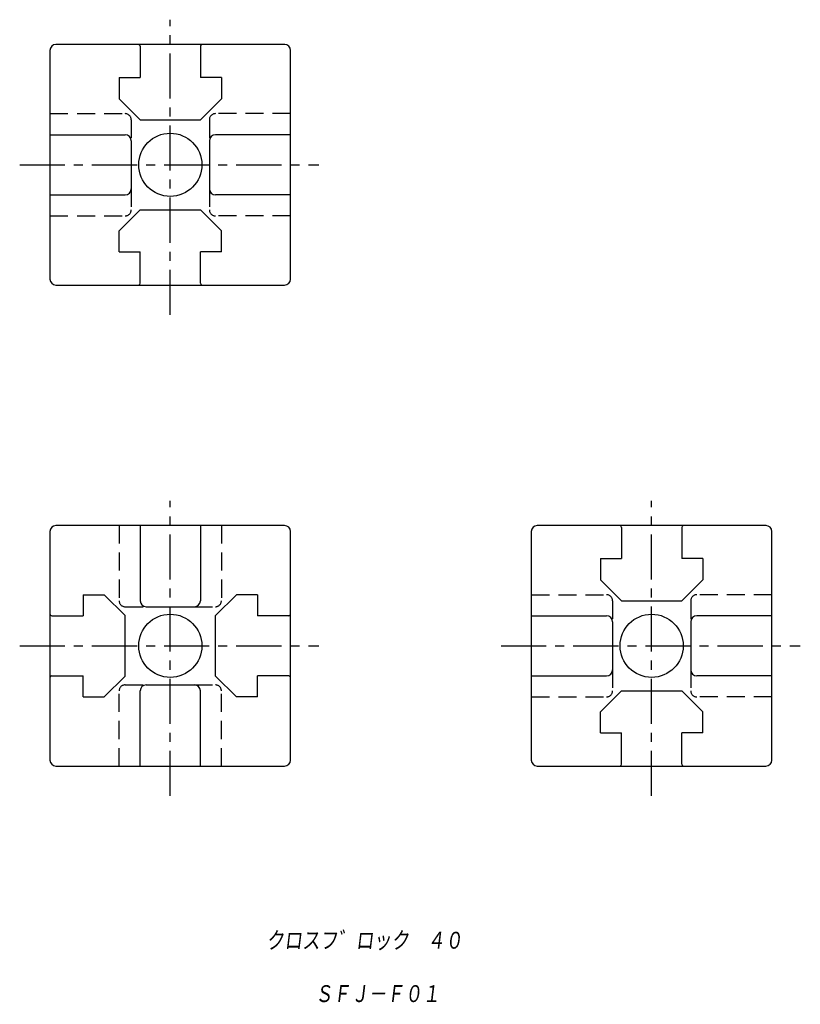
# Model space of a CAD drawing. Extents: x 143 to 273, y 88 to 252.
import ezdxf

# ---------------------------------------------------------------- set-up
doc = ezdxf.new("R2010")
doc.units = 0
doc.linetypes.add('CENTER', pattern=[12, 7.5, -1.5, 1.5, -1.5])
doc.linetypes.add('DASHED', pattern=[4.5, 3, -1.5])
doc.layers.get('0').update_dxf_attribs({"linetype": 'CONTINUOUS'})
doc.styles.get("Standard").update_dxf_attribs({"font": 'txt', "bigfont": 'BIGFONT'})

msp = doc.modelspace()

# ---------------------------------------------------------------- linework, layer by layer
at = {"color": 7, "linetype": 'CENTER'}
for p, q in [((167.93, 202.96), (167.93, 252.06)), ((142.9, 227.93), (192.63, 227.93)), ((167.93, 122.96), (167.93, 172.06)), ((247.93, 122.96), (247.93, 172.06)), ((142.9, 147.93), (192.63, 147.93)), ((222.9, 147.93), (272.63, 147.93))]:
    msp.add_line(p, q, dxfattribs=at)
at = {"color": 7, "linetype": 'CONTINUOUS'}
for p, q in [((186.94, 247.93), (148.93, 247.93)), ((162.93, 247.63), (162.93, 242.43)), ((172.93, 247.63), (172.93, 242.43)), ((147.93, 246.93), (147.93, 208.93)), ((187.93, 208.93), (187.93, 246.93)), ((159.43, 242.43), (159.43, 238.9)), ((159.43, 242.43), (162.93, 242.43)), ((176.43, 242.43), (172.93, 242.43)), ((176.43, 242.43), (176.43, 238.9)), ((159.43, 238.9), (162.91, 235.43)), ((176.43, 238.9), (172.96, 235.43)), ((162.91, 235.43), (172.96, 235.43)), ((147.93, 232.93), (160.43, 232.93)), ((187.93, 232.93), (175.43, 232.93)), ((161.43, 231.93), (161.43, 223.93)), ((174.43, 231.93), (174.43, 223.93)), ((147.93, 222.93), (160.43, 222.93)), ((187.93, 222.93), (175.43, 222.93)), ((159.43, 216.95), (162.91, 220.43)), ((162.91, 220.43), (172.96, 220.43)), ((176.43, 216.95), (172.96, 220.43)), ((159.43, 213.43), (159.43, 216.95)), ((176.43, 213.43), (176.43, 216.95)), ((159.43, 213.43), (162.93, 213.43)), ((162.93, 208.23), (162.93, 213.43)), ((172.93, 208.23), (172.93, 213.43)), ((176.43, 213.43), (172.93, 213.43)), ((148.92, 207.93), (186.93, 207.93)), ((186.93, 167.93), (148.93, 167.93)), ((162.93, 167.93), (162.93, 155.43)), ((172.93, 167.93), (172.93, 155.43)), ((266.94, 167.93), (228.93, 167.93)), ((242.93, 167.63), (242.93, 162.43)), ((252.93, 167.63), (252.93, 162.43)), ((147.93, 166.94), (147.93, 128.93)), ((187.93, 128.92), (187.93, 166.93)), ((227.93, 166.93), (227.93, 128.93)), ((267.93, 128.93), (267.93, 166.93)), ((239.43, 162.43), (239.43, 158.9)), ((239.43, 162.43), (242.93, 162.43)), ((256.43, 162.43), (252.93, 162.43)), ((256.43, 162.43), (256.43, 158.9)), ((239.43, 158.9), (242.91, 155.43)), ((256.43, 158.9), (252.96, 155.43)), ((153.43, 156.43), (153.43, 152.93)), ((153.43, 156.43), (156.96, 156.43)), ((156.96, 156.43), (160.43, 152.95)), ((178.91, 156.43), (175.43, 152.95)), ((182.43, 156.43), (178.91, 156.43)), ((182.43, 156.43), (182.43, 152.93)), ((163.93, 154.43), (171.93, 154.43)), ((242.91, 155.43), (252.96, 155.43)), ((148.23, 152.93), (153.43, 152.93)), ((160.43, 142.9), (160.43, 152.95)), ((175.43, 142.9), (175.43, 152.95)), ((187.63, 152.93), (182.43, 152.93)), ((227.93, 152.93), (240.43, 152.93)), ((267.93, 152.93), (255.43, 152.93)), ((241.43, 151.93), (241.43, 143.93)), ((254.43, 151.93), (254.43, 143.93)), ((147.93, 142.93), (153.43, 142.93)), ((148.23, 142.93), (153.43, 142.93)), ((153.43, 139.43), (153.43, 142.93)), ((156.96, 139.43), (160.43, 142.9)), ((178.91, 139.43), (175.43, 142.9)), ((187.63, 142.93), (182.43, 142.93)), ((182.43, 139.43), (182.43, 142.93)), ((227.93, 142.93), (240.43, 142.93)), ((267.93, 142.93), (255.43, 142.93)), ((163.93, 141.43), (171.93, 141.43)), ((153.43, 139.43), (156.96, 139.43)), ((162.93, 127.93), (162.93, 140.43)), ((172.93, 127.93), (172.93, 140.43)), ((182.43, 139.43), (178.91, 139.43)), ((239.43, 136.95), (242.91, 140.43)), ((242.91, 140.43), (252.96, 140.43)), ((256.43, 136.95), (252.96, 140.43)), ((239.43, 133.43), (239.43, 136.95)), ((256.43, 133.43), (256.43, 136.95)), ((239.43, 133.43), (242.93, 133.43)), ((242.93, 128.23), (242.93, 133.43)), ((252.93, 128.23), (252.93, 133.43)), ((256.43, 133.43), (252.93, 133.43)), ((148.93, 127.93), (186.93, 127.93)), ((228.92, 127.93), (266.93, 127.93))]:
    msp.add_line(p, q, dxfattribs=at)
at = {"color": 7, "linetype": 'DASHED'}
for p, q in [((147.93, 236.43), (160.43, 236.43)), ((187.93, 236.43), (175.43, 236.43)), ((161.43, 235.43), (161.43, 231.93)), ((174.43, 235.43), (174.43, 231.93)), ((161.43, 223.93), (161.43, 220.43)), ((174.43, 223.93), (174.43, 220.43)), ((147.93, 219.43), (160.43, 219.43)), ((187.93, 219.43), (175.43, 219.43)), ((159.43, 167.93), (159.43, 155.43)), ((176.43, 167.93), (176.43, 155.43)), ((227.93, 156.43), (240.43, 156.43)), ((267.93, 156.43), (255.43, 156.43)), ((160.43, 154.43), (163.93, 154.43)), ((171.93, 154.43), (175.43, 154.43)), ((241.43, 155.43), (241.43, 151.93)), ((254.43, 155.43), (254.43, 151.93)), ((241.43, 143.93), (241.43, 140.43)), ((254.43, 143.93), (254.43, 140.43)), ((160.43, 141.43), (163.93, 141.43)), ((171.93, 141.43), (175.43, 141.43)), ((159.43, 127.93), (159.43, 140.43)), ((176.43, 127.93), (176.43, 140.43)), ((227.93, 139.43), (240.43, 139.43)), ((267.93, 139.43), (255.43, 139.43))]:
    msp.add_line(p, q, dxfattribs=at)
at = {"color": 7, "linetype": 'CONTINUOUS'}
for centre in [(167.93, 227.93), (167.93, 147.93), (247.93, 147.93)]:
    msp.add_circle(centre, 5.25, dxfattribs=at)
for centre, radius, start, end in [((148.93, 246.93), 1, 90, 180), ((162.63, 247.63), 0.3, 360, 90), ((173.23, 247.63), 0.3, 90, 180), ((186.93, 246.93), 1, 0, 90), ((160.43, 231.93), 1, 0, 90), ((175.43, 231.93), 1, 90, 180), ((160.43, 223.93), 1, 270, 360), ((175.43, 223.93), 1, 180, 270), ((148.93, 208.93), 1, 180, 270), ((162.63, 208.23), 0.3, 270, 0), ((173.23, 208.23), 0.3, 180, 270), ((186.93, 208.93), 1, 270, 360), ((148.93, 166.93), 1, 90, 180), ((186.93, 166.93), 1, 0, 90), ((228.93, 166.93), 1, 90, 180), ((242.63, 167.63), 0.3, 360, 90), ((253.23, 167.63), 0.3, 90, 180), ((266.93, 166.93), 1, 0, 90), ((163.93, 155.43), 1, 180, 270), ((171.93, 155.43), 1, 270, 360), ((148.23, 153.23), 0.3, 180, 270), ((187.63, 153.23), 0.3, 270, 360), ((240.43, 151.93), 1, 0, 90), ((255.43, 151.93), 1, 90, 180), ((148.23, 142.63), 0.3, 90, 180), ((187.63, 142.63), 0.3, 0, 90), ((240.43, 143.93), 1, 270, 360), ((255.43, 143.93), 1, 180, 270), ((163.93, 140.43), 1, 90, 180), ((171.93, 140.43), 1, 0, 90), ((148.93, 128.93), 1, 180, 270), ((186.93, 128.93), 1, 270, 360), ((228.93, 128.93), 1, 180, 270), ((242.63, 128.23), 0.3, 270, 0), ((253.23, 128.23), 0.3, 180, 270), ((266.93, 128.93), 1, 270, 360)]:
    msp.add_arc(centre, radius, start, end, dxfattribs=at)
at = {"color": 7, "linetype": 'DASHED'}
for centre, start, end in [((160.43, 235.43), 0, 90), ((175.43, 235.43), 90, 180), ((160.43, 220.43), 270, 360), ((175.43, 220.43), 180, 270), ((240.43, 155.43), 0, 90), ((255.43, 155.43), 90, 180), ((160.43, 155.43), 180, 270), ((175.43, 155.43), 270, 360), ((160.43, 140.43), 90, 180), ((175.43, 140.43), 0, 90), ((240.43, 140.43), 270, 360), ((255.43, 140.43), 180, 270)]:
    msp.add_arc(centre, 1, start, end, dxfattribs=at)

# ---------------------------------------------------------------- texts
at = {"color": 7, "linetype": 'CONTINUOUS', "oblique": 7}
for s, width, p in [('クロスフ゛ロック\u3000４０', 0.842962, (183.87, 97.25)), ('ＳＦＪ－Ｆ０１', 0.844538, (191.95, 88.37))]:
    msp.add_text(s, height=3.2, dxfattribs=dict(at, width=width)).set_placement(p)

doc.saveas('drawing.dxf')
